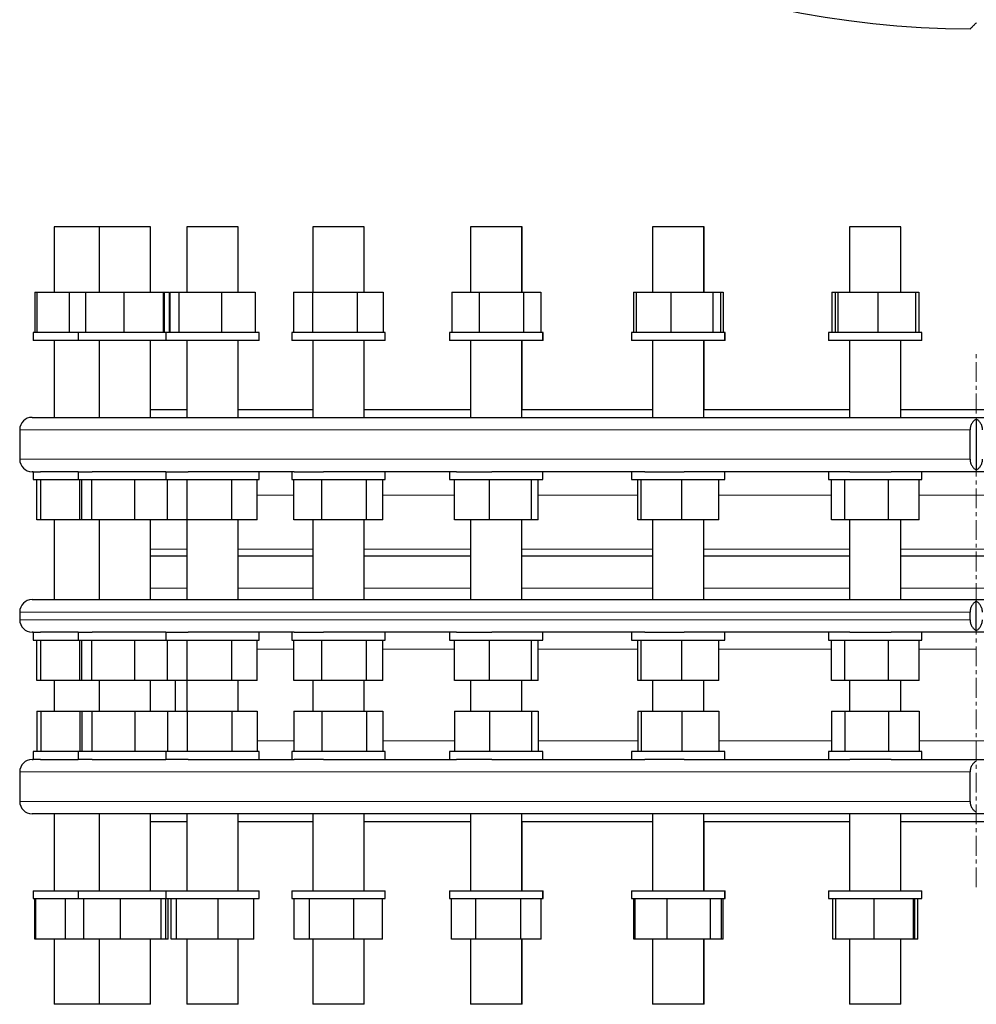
# Model space of a CAD drawing. Header units: millimetres. Extents: x 60 to 2033, y 72 to 1955.
# Tile 1 of 5: x 88 to 703, y 72 to 706. Entities that reach past the tile are written whole.
import ezdxf

# ---------------------------------------------------------------- set-up
doc = ezdxf.new("R2010")
doc.units = ezdxf.units.MM
doc.linetypes.add('CENTERX2', pattern=[20.32, 12.7, -2.54, 2.54, -2.54])
doc.layers.add('FORMAT', color=7, linetype='Continuous')

msp = doc.modelspace()

# ---------------------------------------------------------------- linework, layer by layer
at = {"color": 7, "linetype": 'Continuous', "lineweight": 25}
for p, q in [((110.48, 572.31), (110.48, 530.31)), ((139.39, 572.31), (110.48, 572.31)), ((139.38, 572.31), (139.38, 530.31)), ((172.38, 572.31), (139.38, 572.31)), ((172.38, 530.31), (172.38, 572.31)), ((172.39, 572.31), (172.38, 572.31)), ((172.39, 530.31), (172.39, 572.31)), ((195.73, 572.31), (195.73, 530.31)), ((228.73, 572.31), (195.73, 572.31)), ((228.73, 530.31), (228.73, 572.31)), ((228.74, 572.31), (228.73, 572.31)), ((228.74, 530.31), (228.74, 572.31)), ((276.7, 572.31), (276.7, 530.31)), ((276.72, 572.31), (276.7, 572.31)), ((309.7, 572.31), (276.72, 572.31)), ((309.7, 530.31), (309.7, 572.31)), ((309.72, 572.31), (309.7, 572.31)), ((309.72, 530.31), (309.72, 572.31)), ((378.24, 572.31), (378.24, 530.31)), ((378.86, 572.31), (378.24, 572.31)), ((411.24, 572.31), (378.86, 572.31)), ((411.24, 530.31), (411.24, 572.31)), ((411.27, 572.31), (411.24, 572.31)), ((411.27, 530.31), (411.27, 572.31)), ((495.26, 572.31), (495.26, 530.31)), ((497.28, 572.31), (495.26, 572.31)), ((528.26, 572.31), (497.28, 572.31)), ((528.26, 530.31), (528.26, 572.31)), ((528.29, 572.31), (528.26, 572.31)), ((528.29, 530.31), (528.29, 572.31)), ((621.88, 572.31), (621.88, 530.31)), ((626.02, 572.31), (621.88, 572.31)), ((654.88, 572.31), (626.02, 572.31)), ((654.88, 530.31), (654.88, 572.31)), ((654.91, 572.31), (654.88, 572.31)), ((654.91, 530.31), (654.91, 572.31)), ((98.16, 530.31), (98.16, 504.31)), ((98.16, 530.31), (99.25, 530.31)), ((99.25, 530.31), (99.25, 504.31)), ((99.25, 530.31), (120.05, 530.31)), ((120.05, 530.31), (120.05, 504.31)), ((120.05, 530.31), (130.62, 530.31)), ((130.62, 530.31), (130.62, 504.31)), ((130.62, 530.31), (155.36, 530.31)), ((155.36, 530.31), (155.36, 504.31)), ((155.36, 530.31), (180.61, 530.31)), ((180.61, 530.31), (180.61, 504.31)), ((180.61, 530.31), (181.13, 530.31)), ((181.13, 530.31), (181.13, 504.31)), ((181.13, 530.31), (184.35, 530.31)), ((184.35, 530.31), (184.35, 504.31)), ((184.8, 530.31), (184.8, 504.31)), ((184.8, 530.31), (190.72, 530.31)), ((190.72, 530.31), (190.72, 504.31)), ((190.72, 530.31), (218.14, 530.31)), ((218.14, 530.31), (218.14, 504.31)), ((218.14, 530.31), (239.65, 530.31)), ((239.65, 530.31), (239.65, 504.31)), ((264.46, 530.31), (264.46, 504.31)), ((264.46, 530.31), (276.51, 530.31)), ((276.51, 530.31), (276.51, 504.31)), ((276.51, 530.31), (305.26, 530.31)), ((305.26, 530.31), (305.26, 504.31)), ((305.26, 530.31), (321.94, 530.31)), ((321.94, 530.31), (321.94, 504.31)), ((366.12, 530.31), (366.12, 504.31)), ((366.12, 530.31), (383.72, 530.31)), ((383.72, 530.31), (383.72, 504.31)), ((383.72, 530.31), (412.33, 530.31)), ((412.33, 530.31), (412.33, 504.31)), ((412.33, 530.31), (423.36, 530.31)), ((423.36, 530.31), (423.36, 504.31)), ((482.92, 530.31), (482.92, 504.31)), ((482.92, 530.31), (484.7, 530.31)), ((484.7, 530.31), (484.7, 504.31)), ((484.7, 530.31), (506.94, 530.31)), ((506.94, 530.31), (506.94, 504.31)), ((506.94, 530.31), (534, 530.31)), ((534, 530.31), (534, 504.31)), ((534, 530.31), (538.81, 530.31)), ((538.81, 530.31), (538.81, 504.31)), ((538.81, 530.31), (540.65, 530.31)), ((540.65, 530.31), (540.65, 504.31)), ((610.38, 530.31), (610.38, 504.31)), ((610.38, 530.31), (612.6, 530.31)), ((612.6, 530.31), (612.6, 504.31)), ((612.6, 530.31), (614.24, 530.31)), ((614.24, 530.31), (614.24, 504.31)), ((614.24, 530.31), (640.02, 530.31)), ((640.02, 530.31), (640.02, 504.31)), ((640.02, 530.31), (664.16, 530.31)), ((664.16, 530.31), (664.16, 504.31)), ((664.16, 530.31), (666.43, 530.31)), ((666.43, 530.31), (666.43, 504.31)), ((96.98, 504.31), (96.98, 499.31)), ((98.16, 504.31), (96.98, 504.31)), ((125.89, 504.31), (98.16, 504.31)), ((125.88, 504.31), (125.88, 499.31)), ((129.63, 504.31), (125.88, 504.31)), ((182.24, 504.31), (129.63, 504.31)), ((182.23, 504.31), (182.23, 499.31)), ((189.87, 504.31), (182.23, 504.31)), ((242.23, 504.31), (189.87, 504.31)), ((242.23, 499.31), (242.23, 504.31)), ((242.24, 504.31), (242.23, 504.31)), ((242.24, 499.31), (242.24, 504.31)), ((263.2, 504.31), (263.2, 499.31)), ((275.86, 504.31), (263.2, 504.31)), ((323.2, 504.31), (275.86, 504.31)), ((323.2, 499.31), (323.2, 504.31)), ((323.22, 504.31), (323.2, 504.31)), ((323.22, 499.31), (323.22, 504.31)), ((364.74, 504.31), (364.74, 499.31)), ((383.28, 504.31), (364.74, 504.31)), ((424.74, 504.31), (383.28, 504.31)), ((424.74, 499.31), (424.74, 504.31)), ((424.77, 504.31), (424.74, 504.31)), ((424.77, 499.31), (424.77, 504.31)), ((481.76, 504.31), (481.76, 499.31)), ((506.75, 504.31), (481.76, 504.31)), ((541.76, 504.31), (506.75, 504.31)), ((541.76, 499.31), (541.76, 504.31)), ((541.79, 504.31), (541.76, 504.31)), ((541.79, 499.31), (541.79, 504.31)), ((608.38, 504.31), (608.38, 499.31)), ((640.08, 504.31), (608.38, 504.31)), ((668.38, 504.31), (640.08, 504.31)), ((668.38, 499.31), (668.38, 504.31)), ((668.41, 504.31), (668.38, 504.31)), ((668.41, 499.31), (668.41, 504.31)), ((98.16, 499.31), (96.98, 499.31)), ((125.89, 499.31), (98.16, 499.31)), ((110.48, 499.31), (110.48, 449.81)), ((129.63, 499.31), (125.88, 499.31)), ((182.24, 499.31), (129.63, 499.31)), ((139.38, 499.31), (139.38, 449.81)), ((172.38, 449.81), (172.38, 499.31)), ((172.39, 454.81), (172.39, 499.31)), ((189.87, 499.31), (182.23, 499.31)), ((242.23, 499.31), (189.87, 499.31)), ((195.73, 499.31), (195.73, 449.81)), ((228.73, 449.81), (228.73, 499.31)), ((228.74, 454.81), (228.74, 499.31)), ((242.24, 499.31), (242.23, 499.31)), ((275.86, 499.31), (263.2, 499.31)), ((323.2, 499.31), (275.86, 499.31)), ((276.7, 499.31), (276.7, 449.81)), ((309.7, 449.81), (309.7, 499.31)), ((309.72, 454.81), (309.72, 499.31)), ((323.22, 499.31), (323.2, 499.31)), ((383.28, 499.31), (364.74, 499.31)), ((378.24, 499.31), (378.24, 449.81)), ((424.74, 499.31), (383.28, 499.31)), ((411.24, 449.81), (411.24, 499.31)), ((411.27, 454.81), (411.27, 499.31)), ((424.77, 499.31), (424.74, 499.31)), ((506.75, 499.31), (481.76, 499.31)), ((495.26, 499.31), (495.26, 449.81)), ((541.76, 499.31), (506.75, 499.31)), ((528.26, 449.81), (528.26, 499.31)), ((528.29, 454.81), (528.29, 499.31)), ((541.79, 499.31), (541.76, 499.31)), ((640.08, 499.31), (608.38, 499.31)), ((621.88, 499.31), (621.88, 449.81)), ((668.38, 499.31), (640.08, 499.31)), ((654.88, 449.81), (654.88, 499.31)), ((654.91, 454.81), (654.91, 499.31)), ((668.41, 499.31), (668.38, 499.31)), ((96.33, 449.81), (1310.33, 449.81)), ((172.39, 454.81), (195.74, 454.81)), ((228.74, 454.81), (276.72, 454.81)), ((309.72, 454.81), (378.27, 454.81)), ((411.27, 454.81), (495.29, 454.81)), ((528.29, 454.81), (621.91, 454.81)), ((654.91, 454.81), (751.79, 454.81)), ((703.32, 448.74), (703.32, 415.88)), ((88.33, 441.81), (88.33, 422.81)), ((699.33, 422.81), (699.33, 441.81)), ((96.98, 414.81), (96.33, 414.81)), ((96.98, 414.81), (96.98, 409.81)), ((96.98, 414.81), (101.79, 414.81)), ((125.89, 414.81), (101.79, 414.81)), ((125.88, 414.81), (125.88, 409.81)), ((125.88, 414.81), (134.95, 414.81)), ((182.37, 414.81), (134.95, 414.81)), ((182.23, 414.81), (182.23, 409.81)), ((182.37, 414.81), (196.61, 414.81)), ((264.75, 414.81), (196.61, 414.81)), ((242.23, 409.81), (242.23, 414.81)), ((263.2, 414.81), (263.2, 409.81)), ((264.75, 414.81), (283.67, 414.81)), ((369.13, 414.81), (283.67, 414.81)), ((323.2, 409.81), (323.2, 414.81)), ((364.74, 414.81), (364.74, 409.81)), ((369.13, 414.81), (391.78, 414.81)), ((490.26, 414.81), (391.78, 414.81)), ((424.74, 409.81), (424.74, 414.81)), ((481.76, 414.81), (481.76, 409.81)), ((490.26, 414.81), (515.51, 414.81)), ((622.08, 414.81), (515.51, 414.81)), ((541.76, 409.81), (541.76, 414.81)), ((608.38, 414.81), (608.38, 409.81)), ((622.08, 414.81), (648.67, 414.81)), ((757.97, 414.81), (648.67, 414.81)), ((668.38, 409.81), (668.38, 414.81)), ((96.98, 409.81), (125.89, 409.81)), ((99.4, 383.81), (99.4, 409.81)), ((101.98, 383.81), (101.98, 409.81)), ((125.88, 409.81), (182.24, 409.81)), ((126.98, 383.81), (126.98, 409.81)), ((128.29, 383.81), (128.29, 409.81)), ((134.71, 383.81), (134.71, 409.81)), ((162.3, 383.81), (162.3, 409.81)), ((182.23, 409.81), (242.23, 409.81)), ((183.44, 383.81), (183.44, 409.81)), ((195.96, 383.81), (195.96, 409.81)), ((224.75, 383.81), (224.75, 409.81)), ((241.01, 383.81), (241.01, 409.81)), ((263.2, 409.81), (323.2, 409.81)), ((264.66, 383.81), (264.66, 409.81)), ((282.65, 383.81), (282.65, 409.81)), ((311.2, 383.81), (311.2, 409.81)), ((321.75, 383.81), (321.75, 409.81)), ((364.74, 409.81), (424.74, 409.81)), ((367.87, 383.81), (367.87, 409.81)), ((390.44, 383.81), (390.44, 409.81)), ((417.31, 383.81), (417.31, 409.81)), ((421.61, 383.81), (421.61, 409.81)), ((481.76, 409.81), (541.76, 409.81)), ((485.75, 383.81), (485.75, 409.81)), ((487.91, 383.81), (487.91, 409.81)), ((513.92, 383.81), (513.92, 409.81)), ((537.77, 383.81), (537.77, 409.81)), ((608.38, 409.81), (668.38, 409.81)), ((610.24, 383.81), (610.24, 409.81)), ((618.74, 383.81), (618.74, 409.81)), ((646.89, 383.81), (646.89, 409.81)), ((666.52, 383.81), (666.52, 409.81)), ((101.98, 383.81), (99.4, 383.81)), ((126.98, 383.81), (101.98, 383.81)), ((110.48, 383.81), (110.48, 332.61)), ((128.29, 383.81), (126.98, 383.81)), ((134.71, 383.81), (128.29, 383.81)), ((162.3, 383.81), (134.71, 383.81)), ((139.38, 383.81), (139.38, 332.61)), ((183.44, 383.81), (162.3, 383.81)), ((172.38, 333.1), (172.38, 383.81)), ((195.96, 383.81), (183.44, 383.81)), ((195.73, 383.81), (195.73, 332.61)), ((224.75, 383.81), (195.96, 383.81)), ((241.01, 383.81), (224.75, 383.81)), ((228.73, 332.69), (228.73, 383.81)), ((282.65, 383.81), (264.66, 383.81)), ((276.7, 383.81), (276.7, 332.61)), ((311.2, 383.81), (282.65, 383.81)), ((309.7, 332.61), (309.7, 383.81)), ((321.75, 383.81), (311.2, 383.81)), ((390.44, 383.81), (367.87, 383.81)), ((378.24, 383.81), (378.24, 332.61)), ((417.31, 383.81), (390.44, 383.81)), ((411.24, 332.61), (411.24, 383.81)), ((421.61, 383.81), (417.31, 383.81)), ((487.91, 383.81), (485.75, 383.81)), ((513.92, 383.81), (487.91, 383.81)), ((495.26, 383.81), (495.26, 332.61)), ((537.77, 383.81), (513.92, 383.81)), ((528.26, 332.61), (528.26, 383.81)), ((618.74, 383.81), (610.24, 383.81)), ((646.89, 383.81), (618.74, 383.81)), ((621.88, 383.81), (621.88, 332.61)), ((666.52, 383.81), (646.89, 383.81)), ((654.88, 332.61), (654.88, 383.81)), ((195.74, 360.61), (172.39, 360.61)), ((276.72, 360.61), (228.74, 360.61)), ((378.27, 360.61), (309.72, 360.61)), ((495.26, 360.61), (411.27, 360.61)), ((621.88, 360.61), (528.26, 360.61)), ((751.76, 360.61), (654.88, 360.61)), ((96.33, 332.61), (1310.33, 332.61)), ((703.3, 312.68), (703.3, 331.54)), ((88.33, 324.61), (88.33, 319.61)), ((699.32, 319.61), (699.32, 324.61)), ((96.98, 311.61), (96.33, 311.61)), ((96.98, 311.61), (96.98, 306.61)), ((96.98, 311.61), (101.79, 311.61)), ((125.89, 311.61), (101.79, 311.61)), ((125.88, 311.61), (125.88, 306.61)), ((125.88, 311.61), (134.95, 311.61)), ((182.37, 311.61), (134.95, 311.61)), ((182.23, 311.61), (182.23, 306.61)), ((182.37, 311.61), (196.61, 311.61)), ((264.75, 311.61), (196.61, 311.61)), ((242.23, 306.61), (242.23, 311.61)), ((263.2, 311.61), (263.2, 306.61)), ((264.75, 311.61), (283.67, 311.61)), ((369.13, 311.61), (283.67, 311.61)), ((323.2, 306.61), (323.2, 311.61)), ((364.74, 311.61), (364.74, 306.61)), ((369.13, 311.61), (391.78, 311.61)), ((490.26, 311.61), (391.78, 311.61)), ((424.74, 306.61), (424.74, 311.61)), ((481.76, 311.61), (481.76, 306.61)), ((490.26, 311.61), (515.51, 311.61)), ((622.08, 311.61), (515.51, 311.61)), ((541.76, 306.61), (541.76, 311.61)), ((608.38, 311.61), (608.38, 306.61)), ((622.08, 311.61), (648.67, 311.61)), ((757.97, 311.61), (648.67, 311.61)), ((668.38, 306.61), (668.38, 311.61)), ((96.98, 306.61), (125.89, 306.61)), ((99.4, 280.61), (99.4, 306.61)), ((101.98, 280.61), (101.98, 306.61)), ((125.88, 306.61), (182.24, 306.61)), ((126.98, 280.61), (126.98, 306.61)), ((128.29, 280.61), (128.29, 306.61)), ((134.71, 280.61), (134.71, 306.61)), ((162.3, 280.61), (162.3, 306.61)), ((182.23, 306.61), (242.23, 306.61)), ((183.44, 280.61), (183.44, 306.61)), ((195.96, 280.61), (195.96, 306.61)), ((224.75, 280.61), (224.75, 306.61)), ((241.01, 280.61), (241.01, 306.61)), ((263.2, 306.61), (323.2, 306.61)), ((264.66, 280.61), (264.66, 306.61)), ((282.65, 280.61), (282.65, 306.61)), ((311.2, 280.61), (311.2, 306.61)), ((321.75, 280.61), (321.75, 306.61)), ((364.74, 306.61), (424.74, 306.61)), ((367.87, 280.61), (367.87, 306.61)), ((390.44, 280.61), (390.44, 306.61)), ((417.31, 280.61), (417.31, 306.61)), ((421.61, 280.61), (421.61, 306.61)), ((481.76, 306.61), (541.76, 306.61)), ((485.75, 280.61), (485.75, 306.61)), ((487.91, 280.61), (487.91, 306.61)), ((513.92, 280.61), (513.92, 306.61)), ((537.77, 280.61), (537.77, 306.61)), ((608.38, 306.61), (668.38, 306.61)), ((610.24, 280.61), (610.24, 306.61)), ((618.74, 280.61), (618.74, 306.61)), ((646.89, 280.61), (646.89, 306.61)), ((666.52, 280.61), (666.52, 306.61)), ((101.98, 280.61), (99.4, 280.61)), ((126.98, 280.61), (101.98, 280.61)), ((110.48, 280.61), (110.48, 260.81)), ((128.29, 280.61), (126.98, 280.61)), ((134.71, 280.61), (128.29, 280.61)), ((162.3, 280.61), (134.71, 280.61)), ((139.38, 280.61), (139.38, 260.81)), ((183.44, 280.61), (162.3, 280.61)), ((172.38, 260.81), (172.38, 280.61)), ((172.39, 260.81), (172.39, 280.61)), ((195.96, 280.61), (183.44, 280.61)), ((188.33, 280.61), (188.33, 260.81)), ((195.73, 280.61), (195.73, 260.81)), ((224.75, 280.61), (195.96, 280.61)), ((241.01, 280.61), (224.75, 280.61)), ((228.73, 260.81), (228.73, 280.61)), ((282.65, 280.61), (264.66, 280.61)), ((276.7, 280.61), (276.7, 260.81)), ((311.2, 280.61), (282.65, 280.61)), ((309.7, 260.81), (309.7, 280.61)), ((321.75, 280.61), (311.2, 280.61)), ((390.44, 280.61), (367.87, 280.61)), ((378.24, 280.61), (378.24, 260.81)), ((417.31, 280.61), (390.44, 280.61)), ((411.24, 260.81), (411.24, 280.61)), ((421.61, 280.61), (417.31, 280.61)), ((487.91, 280.61), (485.75, 280.61)), ((513.92, 280.61), (487.91, 280.61)), ((495.26, 280.61), (495.26, 260.81)), ((537.77, 280.61), (513.92, 280.61)), ((528.26, 260.81), (528.26, 280.61)), ((618.74, 280.61), (610.24, 280.61)), ((646.89, 280.61), (618.74, 280.61)), ((621.88, 280.61), (621.88, 260.81)), ((666.52, 280.61), (646.89, 280.61)), ((654.88, 260.81), (654.88, 280.61)), ((99.4, 260.81), (99.4, 234.81)), ((99.4, 260.81), (101.98, 260.81)), ((101.98, 260.81), (101.98, 234.81)), ((101.98, 260.81), (126.98, 260.81)), ((126.98, 260.81), (126.98, 234.81)), ((126.98, 260.81), (128.29, 260.81)), ((128.29, 260.81), (128.29, 234.81)), ((128.29, 260.81), (134.71, 260.81)), ((134.71, 260.81), (134.71, 234.81)), ((134.71, 260.81), (162.3, 260.81)), ((162.3, 260.81), (162.3, 234.81)), ((162.3, 260.81), (183.44, 260.81)), ((183.44, 260.81), (183.44, 234.81)), ((183.44, 260.81), (195.96, 260.81)), ((195.96, 260.81), (195.96, 234.81)), ((195.96, 260.81), (224.75, 260.81)), ((224.75, 260.81), (224.75, 234.81)), ((224.75, 260.81), (241.01, 260.81)), ((241.01, 260.81), (241.01, 234.81)), ((264.66, 260.81), (264.66, 234.81)), ((264.66, 260.81), (282.65, 260.81)), ((282.65, 260.81), (282.65, 234.81)), ((282.65, 260.81), (311.2, 260.81)), ((311.2, 260.81), (311.2, 234.81)), ((311.2, 260.81), (321.75, 260.81)), ((321.75, 260.81), (321.75, 234.81)), ((367.87, 260.81), (367.87, 234.81)), ((367.87, 260.81), (390.44, 260.81)), ((390.44, 260.81), (390.44, 234.81)), ((390.44, 260.81), (417.31, 260.81)), ((417.31, 260.81), (417.31, 234.81)), ((417.31, 260.81), (421.61, 260.81)), ((421.61, 260.81), (421.61, 234.81)), ((485.75, 260.81), (485.75, 234.81)), ((485.75, 260.81), (487.91, 260.81)), ((487.91, 260.81), (487.91, 234.81)), ((487.91, 260.81), (513.92, 260.81)), ((513.92, 260.81), (513.92, 234.81)), ((513.92, 260.81), (537.77, 260.81)), ((537.77, 260.81), (537.77, 234.81)), ((610.24, 260.81), (610.24, 234.81)), ((610.24, 260.81), (618.74, 260.81)), ((618.74, 260.81), (618.74, 234.81)), ((618.74, 260.81), (646.89, 260.81)), ((646.89, 260.81), (646.89, 234.81)), ((646.89, 260.81), (666.52, 260.81)), ((666.52, 260.81), (666.52, 234.81)), ((96.98, 234.81), (96.98, 229.81)), ((125.89, 234.81), (96.98, 234.81)), ((125.88, 234.81), (125.88, 229.81)), ((182.24, 234.81), (125.88, 234.81)), ((182.23, 234.81), (182.23, 229.81)), ((242.23, 234.81), (182.23, 234.81)), ((242.23, 229.81), (242.23, 234.81)), ((263.2, 234.81), (263.2, 229.81)), ((323.2, 234.81), (263.2, 234.81)), ((323.2, 229.81), (323.2, 234.81)), ((364.74, 234.81), (364.74, 229.81)), ((424.74, 234.81), (364.74, 234.81)), ((424.74, 229.81), (424.74, 234.81)), ((481.76, 234.81), (481.76, 229.81)), ((541.76, 234.81), (481.76, 234.81)), ((541.76, 229.81), (541.76, 234.81)), ((608.38, 234.81), (608.38, 229.81)), ((668.38, 234.81), (608.38, 234.81)), ((668.38, 229.81), (668.38, 234.81)), ((96.33, 229.81), (96.98, 229.81)), ((101.79, 229.81), (96.98, 229.81)), ((101.79, 229.81), (125.89, 229.81)), ((134.95, 229.81), (125.88, 229.81)), ((134.95, 229.81), (182.37, 229.81)), ((196.61, 229.81), (182.37, 229.81)), ((196.61, 229.81), (264.75, 229.81)), ((283.67, 229.81), (264.75, 229.81)), ((283.67, 229.81), (369.13, 229.81)), ((391.78, 229.81), (369.13, 229.81)), ((391.78, 229.81), (490.26, 229.81)), ((515.51, 229.81), (490.26, 229.81)), ((515.51, 229.81), (622.08, 229.81)), ((648.67, 229.81), (622.08, 229.81)), ((648.67, 229.81), (757.97, 229.81)), ((88.33, 221.81), (88.33, 202.81)), ((699.35, 202.81), (699.35, 221.81)), ((1310.33, 194.81), (96.33, 194.81)), ((110.48, 194.81), (110.48, 145.31)), ((139.38, 194.81), (139.38, 145.31)), ((172.38, 145.31), (172.38, 194.81)), ((195.73, 194.81), (195.73, 145.31)), ((228.73, 145.31), (228.73, 194.81)), ((276.7, 194.81), (276.7, 145.31)), ((309.7, 145.31), (309.7, 194.81)), ((378.24, 194.81), (378.24, 145.31)), ((411.24, 145.31), (411.24, 194.81)), ((495.26, 194.81), (495.26, 145.31)), ((528.26, 145.31), (528.26, 194.81)), ((621.88, 194.81), (621.88, 145.31)), ((654.88, 145.31), (654.88, 194.81)), ((172.39, 145.31), (172.39, 189.81)), ((172.39, 189.81), (195.74, 189.81)), ((228.74, 145.31), (228.74, 189.81)), ((228.74, 189.81), (276.72, 189.81)), ((309.72, 145.31), (309.72, 189.81)), ((309.72, 189.81), (378.27, 189.81)), ((411.27, 145.31), (411.27, 189.81)), ((411.27, 189.81), (495.29, 189.81)), ((528.29, 145.31), (528.29, 189.81)), ((528.29, 189.81), (621.91, 189.81)), ((654.91, 145.31), (654.91, 189.81)), ((654.91, 189.81), (751.79, 189.81)), ((96.98, 145.31), (96.98, 140.31)), ((96.98, 145.31), (125.89, 145.31)), ((96.98, 140.31), (125.89, 140.31)), ((98.12, 114.31), (98.12, 140.31)), ((98.69, 114.31), (98.69, 140.31)), ((117.82, 114.31), (117.82, 140.31)), ((125.88, 145.31), (125.88, 140.31)), ((125.88, 145.31), (182.24, 145.31)), ((125.88, 140.31), (182.24, 140.31)), ((129.58, 114.31), (129.58, 140.31)), ((153.04, 114.31), (153.04, 140.31)), ((179.33, 114.31), (179.33, 140.31)), ((182.18, 114.31), (182.18, 140.31)), ((182.23, 145.31), (182.23, 140.31)), ((182.23, 145.31), (242.23, 145.31)), ((182.23, 140.31), (242.23, 140.31)), ((183.87, 114.31), (183.87, 140.31)), ((185.61, 114.31), (185.61, 140.31)), ((189.23, 114.31), (189.23, 140.31)), ((215.85, 114.31), (215.85, 140.31)), ((238.84, 114.31), (238.84, 140.31)), ((242.23, 140.31), (242.23, 145.31)), ((242.23, 145.31), (242.24, 145.31)), ((242.23, 140.31), (242.24, 140.31)), ((242.24, 140.31), (242.24, 145.31)), ((263.2, 145.31), (263.2, 140.31)), ((263.2, 145.31), (323.2, 145.31)), ((263.2, 140.31), (323.2, 140.31)), ((264.77, 114.31), (264.77, 140.31)), ((274.67, 114.31), (274.67, 140.31)), ((303.11, 114.31), (303.11, 140.31)), ((321.64, 114.31), (321.64, 140.31)), ((323.2, 140.31), (323.2, 145.31)), ((323.2, 145.31), (323.22, 145.31)), ((323.2, 140.31), (323.22, 140.31)), ((323.22, 140.31), (323.22, 145.31)), ((364.74, 145.31), (364.74, 140.31)), ((364.74, 145.31), (424.74, 145.31)), ((364.74, 140.31), (424.74, 140.31)), ((365.91, 114.31), (365.91, 140.31)), ((381.6, 114.31), (381.6, 140.31)), ((410.43, 114.31), (410.43, 140.31)), ((423.57, 114.31), (423.57, 140.31)), ((424.74, 140.31), (424.74, 145.31)), ((424.74, 145.31), (424.77, 145.31)), ((424.74, 140.31), (424.77, 140.31)), ((424.77, 140.31), (424.77, 145.31)), ((481.76, 145.31), (481.76, 140.31)), ((481.76, 145.31), (482.89, 145.31)), ((481.76, 140.31), (482.89, 140.31)), ((482.89, 145.31), (541.76, 145.31)), ((482.89, 140.31), (541.76, 140.31)), ((483.06, 114.31), (483.06, 140.31)), ((483.98, 114.31), (483.98, 140.31)), ((504.67, 114.31), (504.67, 140.31)), ((532.45, 114.31), (532.45, 140.31)), ((539.54, 114.31), (539.54, 140.31)), ((540.51, 114.31), (540.51, 140.31)), ((541.76, 140.31), (541.76, 145.31)), ((541.76, 145.31), (541.79, 145.31)), ((541.76, 140.31), (541.79, 140.31)), ((541.79, 140.31), (541.79, 145.31)), ((608.38, 145.31), (608.38, 140.31)), ((608.38, 145.31), (612.05, 145.31)), ((608.38, 140.31), (612.05, 140.31)), ((611.03, 114.31), (611.03, 140.31)), ((612.05, 145.31), (668.38, 145.31)), ((612.05, 140.31), (668.38, 140.31)), ((613.04, 114.31), (613.04, 140.31)), ((637.69, 114.31), (637.69, 140.31)), ((663.03, 114.31), (663.03, 140.31)), ((663.72, 114.31), (663.72, 140.31)), ((665.78, 114.31), (665.78, 140.31)), ((668.38, 140.31), (668.38, 145.31)), ((668.38, 145.31), (668.41, 145.31)), ((668.38, 140.31), (668.41, 140.31)), ((668.41, 140.31), (668.41, 145.31)), ((98.69, 114.31), (98.12, 114.31)), ((117.82, 114.31), (98.69, 114.31)), ((110.48, 114.31), (110.48, 72.31)), ((129.58, 114.31), (117.82, 114.31)), ((153.04, 114.31), (129.58, 114.31)), ((139.38, 114.31), (139.38, 72.31)), ((179.33, 114.31), (153.04, 114.31)), ((172.38, 72.31), (172.38, 114.31)), ((172.39, 72.31), (172.39, 114.31)), ((182.18, 114.31), (179.33, 114.31)), ((183.87, 114.31), (182.18, 114.31)), ((189.23, 114.31), (185.61, 114.31)), ((215.85, 114.31), (189.23, 114.31)), ((195.73, 114.31), (195.73, 72.31)), ((238.84, 114.31), (215.85, 114.31)), ((228.73, 72.31), (228.73, 114.31)), ((228.74, 72.31), (228.74, 114.31)), ((274.67, 114.31), (264.77, 114.31)), ((303.11, 114.31), (274.67, 114.31)), ((276.7, 114.31), (276.7, 72.31)), ((321.64, 114.31), (303.11, 114.31)), ((309.7, 72.31), (309.7, 114.31)), ((309.72, 72.31), (309.72, 114.31)), ((381.6, 114.31), (365.91, 114.31)), ((378.24, 114.31), (378.24, 72.31)), ((410.43, 114.31), (381.6, 114.31)), ((423.57, 114.31), (410.43, 114.31)), ((411.24, 72.31), (411.24, 114.31)), ((411.27, 72.31), (411.27, 114.31)), ((483.98, 114.31), (483.06, 114.31)), ((504.67, 114.31), (483.98, 114.31)), ((495.26, 114.31), (495.26, 72.31)), ((532.45, 114.31), (504.67, 114.31)), ((528.26, 72.31), (528.26, 114.31)), ((528.29, 72.31), (528.29, 114.31)), ((539.54, 114.31), (532.45, 114.31)), ((540.51, 114.31), (539.54, 114.31)), ((613.04, 114.31), (611.03, 114.31)), ((637.69, 114.31), (613.04, 114.31)), ((621.88, 114.31), (621.88, 72.31)), ((663.03, 114.31), (637.69, 114.31)), ((654.88, 72.31), (654.88, 114.31)), ((654.91, 72.31), (654.91, 114.31)), ((663.72, 114.31), (663.03, 114.31)), ((665.78, 114.31), (663.72, 114.31)), ((139.39, 72.31), (110.48, 72.31)), ((172.38, 72.31), (139.38, 72.31)), ((172.39, 72.31), (172.38, 72.31)), ((228.73, 72.31), (195.73, 72.31)), ((228.74, 72.31), (228.73, 72.31)), ((276.72, 72.31), (276.7, 72.31)), ((309.7, 72.31), (276.72, 72.31)), ((309.72, 72.31), (309.7, 72.31)), ((378.86, 72.31), (378.24, 72.31)), ((411.24, 72.31), (378.86, 72.31)), ((411.27, 72.31), (411.24, 72.31)), ((497.28, 72.31), (495.26, 72.31)), ((528.26, 72.31), (497.28, 72.31)), ((528.29, 72.31), (528.26, 72.31)), ((626.02, 72.31), (621.88, 72.31)), ((654.88, 72.31), (626.02, 72.31)), ((654.91, 72.31), (654.88, 72.31))]:
    msp.add_line(p, q, dxfattribs=at)
at = {"color": 8, "linetype": 'Continuous', "lineweight": 18}
for p, q in [((699.33, 441.81), (88.33, 441.81)), ((88.33, 422.81), (699.33, 422.81)), ((264.66, 399.81), (241.01, 399.81)), ((367.87, 399.81), (321.75, 399.81)), ((485.75, 399.81), (421.61, 399.81)), ((610.24, 399.81), (537.77, 399.81)), ((739.39, 399.81), (666.52, 399.81)), ((172.38, 365.12), (195.73, 365.12)), ((228.73, 365.12), (276.7, 365.12)), ((309.7, 365.12), (378.24, 365.12)), ((411.24, 365.12), (495.26, 365.12)), ((528.26, 365.12), (621.88, 365.12)), ((654.88, 365.12), (751.76, 365.12)), ((172.38, 339.91), (195.73, 339.91)), ((228.73, 339.91), (276.7, 339.91)), ((309.7, 339.91), (378.24, 339.91)), ((411.24, 339.91), (495.26, 339.91)), ((528.26, 339.91), (621.88, 339.91)), ((654.88, 339.91), (751.76, 339.91)), ((699.32, 324.61), (88.33, 324.61)), ((88.33, 319.61), (699.32, 319.61)), ((264.66, 300.81), (241.01, 300.81)), ((367.87, 300.81), (321.75, 300.81)), ((485.75, 300.81), (421.61, 300.81)), ((610.24, 300.81), (537.77, 300.81)), ((703.33, 300.81), (666.52, 300.81)), ((241.01, 241.81), (264.66, 241.81)), ((321.75, 241.81), (367.87, 241.81)), ((421.61, 241.81), (485.75, 241.81)), ((537.77, 241.81), (610.24, 241.81)), ((666.52, 241.81), (739.39, 241.81)), ((699.35, 221.81), (88.33, 221.81)), ((88.33, 202.81), (699.35, 202.81))]:
    msp.add_line(p, q, dxfattribs=at)
at = {"color": 7, "linetype": 'Continuous', "lineweight": 25}
for centre, radius, start, end in [((703.33, 1314.56), 615, 90.37145, 269.62855), ((96.33, 441.81), 8, 90, 180), ((96.33, 422.81), 8, 180, 270), ((96.33, 324.61), 8, 90, 180), ((96.33, 319.61), 8, 180, 270), ((96.33, 221.81), 8, 90, 180), ((96.33, 202.81), 8, 180, 270)]:
    msp.add_arc(centre, radius, start, end, dxfattribs=at)
for points, knots in [([(703.33, 703.56), (702.81, 703.04), (702.32, 702.55), (701.63, 701.85), (701.41, 701.63), (700.98, 701.21), (700.78, 701), (700.4, 700.63), (700.23, 700.46), (699.93, 700.15), (699.79, 700.02), (699.58, 699.8), (699.49, 699.72), (699.38, 699.6), (699.35, 699.57), (699.35, 699.57)], [0, 0, 0, 0, 0.25, 0.25, 0.375, 0.375, 0.5, 0.5, 0.625, 0.625, 0.75, 0.75, 0.875, 0.875, 1, 1, 1, 1]), ([(703.32, 448.74), (702.8, 448.44), (702.31, 448.08), (701.61, 447.43), (701.39, 447.19), (700.97, 446.68), (700.76, 446.4), (700.39, 445.82), (700.22, 445.5), (699.91, 444.84), (699.78, 444.49), (699.56, 443.76), (699.48, 443.39), (699.36, 442.61), (699.33, 442.21), (699.33, 441.81)], [0, 0, 0, 0, 0.25, 0.25, 0.375, 0.375, 0.5, 0.5, 0.625, 0.625, 0.75, 0.75, 0.875, 0.875, 1, 1, 1, 1]), ([(707.31, 441.81), (707.31, 442.21), (707.28, 442.6), (707.19, 443.18), (707.16, 443.37), (707.07, 443.75), (707.02, 443.94), (706.86, 444.48), (706.73, 444.83), (706.42, 445.49), (706.25, 445.81), (705.69, 446.69), (705.27, 447.2), (704.57, 447.86), (704.33, 448.06), (703.83, 448.43), (703.58, 448.59), (703.32, 448.74)], [0, 0, 0, 0, 0.125, 0.125, 0.1875, 0.1875, 0.25, 0.25, 0.375, 0.375, 0.5, 0.5, 0.75, 0.75, 0.875, 0.875, 1, 1, 1, 1]), ([(699.33, 422.81), (699.33, 422.41), (699.36, 422.02), (699.45, 421.45), (699.48, 421.26), (699.56, 420.88), (699.61, 420.69), (699.78, 420.14), (699.91, 419.8), (700.21, 419.13), (700.39, 418.82), (700.94, 417.93), (701.37, 417.43), (702.07, 416.77), (702.31, 416.57), (702.8, 416.2), (703.06, 416.03), (703.32, 415.88)], [0, 0, 0, 0, 0.125, 0.125, 0.1875, 0.1875, 0.25, 0.25, 0.375, 0.375, 0.5, 0.5, 0.75, 0.75, 0.875, 0.875, 1, 1, 1, 1]), ([(703.32, 415.88), (703.84, 416.18), (704.33, 416.55), (705.02, 417.2), (705.24, 417.43), (705.67, 417.94), (705.87, 418.22), (706.25, 418.81), (706.42, 419.12), (706.72, 419.79), (706.86, 420.14), (707.08, 420.87), (707.16, 421.24), (707.27, 422.01), (707.31, 422.41), (707.31, 422.81)], [0, 0, 0, 0, 0.25, 0.25, 0.375, 0.375, 0.5, 0.5, 0.625, 0.625, 0.75, 0.75, 0.875, 0.875, 1, 1, 1, 1]), ([(171.43, 332.61), (171.48, 332.61), (171.66, 332.61), (171.93, 332.66), (172.18, 332.78), (172.33, 332.93), (172.39, 333.04), (172.37, 333.1), (172.37, 333.1)], [0, 0, 0, 0, 0.0793289, 0.3021031, 0.5249295, 0.7538644, 0.9828124, 1, 1, 1, 1]), ([(703.3, 331.54), (702.78, 331.24), (702.29, 330.87), (701.6, 330.22), (701.38, 329.99), (700.95, 329.48), (700.75, 329.2), (700.37, 328.61), (700.2, 328.3), (699.9, 327.63), (699.76, 327.28), (699.55, 326.55), (699.46, 326.18), (699.35, 325.41), (699.32, 325.01), (699.32, 324.61)], [0, 0, 0, 0, 0.25, 0.25, 0.375, 0.375, 0.5, 0.5, 0.625, 0.625, 0.75, 0.75, 0.875, 0.875, 1, 1, 1, 1]), ([(707.29, 324.61), (707.29, 325.01), (707.26, 325.4), (707.18, 325.97), (707.14, 326.16), (707.06, 326.54), (707.01, 326.73), (706.84, 327.28), (706.71, 327.62), (706.41, 328.29), (706.24, 328.6), (705.68, 329.49), (705.25, 329.99), (704.55, 330.65), (704.31, 330.85), (703.82, 331.22), (703.56, 331.39), (703.3, 331.54)], [0, 0, 0, 0, 0.125, 0.125, 0.1875, 0.1875, 0.25, 0.25, 0.375, 0.375, 0.5, 0.5, 0.75, 0.75, 0.875, 0.875, 1, 1, 1, 1]), ([(699.32, 319.61), (699.32, 319.21), (699.35, 318.82), (699.43, 318.24), (699.47, 318.05), (699.55, 317.67), (699.6, 317.49), (699.76, 316.94), (699.89, 316.59), (700.2, 315.93), (700.37, 315.61), (700.93, 314.73), (701.35, 314.22), (702.05, 313.56), (702.29, 313.36), (702.79, 312.99), (703.04, 312.83), (703.3, 312.68)], [0, 0, 0, 0, 0.125, 0.125, 0.1875, 0.1875, 0.25, 0.25, 0.375, 0.375, 0.5, 0.5, 0.75, 0.75, 0.875, 0.875, 1, 1, 1, 1]), ([(703.3, 312.68), (703.82, 312.98), (704.32, 313.34), (705.01, 313.99), (705.23, 314.23), (705.65, 314.74), (705.86, 315.02), (706.23, 315.6), (706.4, 315.92), (706.71, 316.58), (706.84, 316.93), (707.06, 317.66), (707.14, 318.03), (707.26, 318.81), (707.29, 319.21), (707.29, 319.61)], [0, 0, 0, 0, 0.25, 0.25, 0.375, 0.375, 0.5, 0.5, 0.625, 0.625, 0.75, 0.75, 0.875, 0.875, 1, 1, 1, 1]), ([(703.33, 228.74), (702.81, 228.44), (702.32, 228.08), (701.63, 227.43), (701.41, 227.19), (700.98, 226.68), (700.78, 226.4), (700.4, 225.82), (700.23, 225.5), (699.93, 224.84), (699.79, 224.49), (699.58, 223.76), (699.49, 223.39), (699.38, 222.61), (699.35, 222.21), (699.35, 221.81)], [0, 0, 0, 0, 0.25, 0.25, 0.375, 0.375, 0.5, 0.5, 0.625, 0.625, 0.75, 0.75, 0.875, 0.875, 1, 1, 1, 1]), ([(699.35, 202.81), (699.35, 202.41), (699.38, 202.02), (699.46, 201.45), (699.5, 201.26), (699.58, 200.88), (699.63, 200.69), (699.79, 200.14), (699.92, 199.8), (700.23, 199.13), (700.4, 198.82), (700.96, 197.93), (701.38, 197.43), (702.08, 196.77), (702.32, 196.57), (702.82, 196.2), (703.07, 196.03), (703.33, 195.88)], [0, 0, 0, 0, 0.125, 0.125, 0.1875, 0.1875, 0.25, 0.25, 0.375, 0.375, 0.5, 0.5, 0.75, 0.75, 0.875, 0.875, 1, 1, 1, 1])]:
    msp.add_open_spline(points, degree=3, knots=knots, dxfattribs=at)
at = {"layer": 'FORMAT', "linetype": 'CENTERX2', "lineweight": 18}
msp.add_line((703.33, 147.57), (703.33, 492), dxfattribs=at)

doc.saveas('drawing.dxf')
